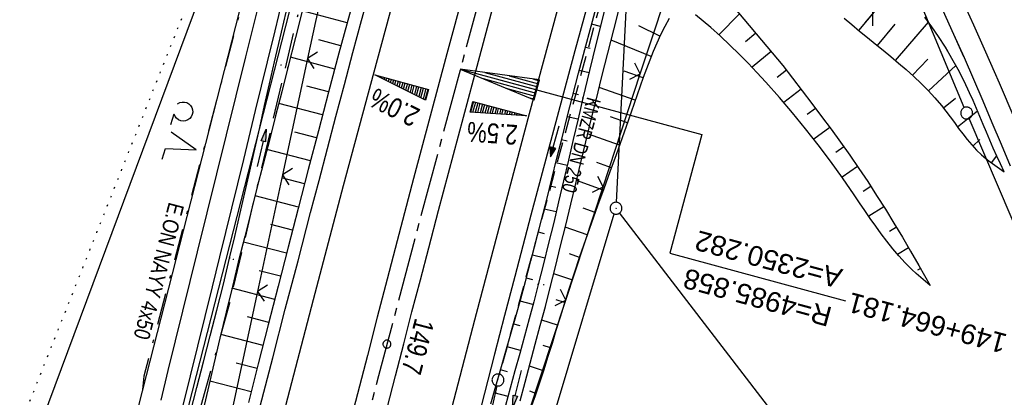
# Model space of a CAD drawing. Extents: x 511826 to 512284, y 474581 to 475544.
# Tile 26 of 29: x 512093 to 512217, y 475407 to 475455. Entities that reach past the tile are written whole.
import ezdxf
from ezdxf.enums import TextEntityAlignment as Align

# ---------------------------------------------------------------- set-up
doc = ezdxf.new("R2010")
doc.units = 0
doc.header["$LTSCALE"] = 10
doc.header["$MEASUREMENT"] = 0
for name, pattern in [('ACAD_ISO16W100', [73, 15, -6.5, 15, -6.5, 15, -7, 1, -7]), ('ACHSE', [5.5, 4, -0.5, 0.5, -0.5]), ('AUSGEZOGEN', [0]), ('LT00', [0]), ('LT08', [0.42, 0.2, -0.1, 0.02, -0.1]), ('PUNKTX2_STR', [0.6, 0.1, -0.5]), ('STRICHLINIE2', [0.375, 0.25, -0.125])]:
    doc.linetypes.add(name, pattern=pattern)
doc.layers.get('0').update_dxf_attribs({"linetype": 'LT00'})
for name, color, linetype in [('--WASSER_GRENZE', 180, 'PUNKTX2_STR'), ('-AX-020', 250, 'ACHSE'), ('-EL-020', 250, 'LT00'), ('-Halt-Pfeil', 4, 'LT00'), ('-Haltung', 182, 'STRICHLINIE2'), ('-Haltungsbeschriftung', 182, 'LT00'), ('-QUE-20O', 11, 'LT00'), ('-QUE-20W', 11, 'LT00'), ('-ST-20-1', 250, 'LT00'), ('BAB-KABEL', 220, 'ACAD_ISO16W100'), ('DFK_AB_L', 21, 'LT00'), ('DFK_AB_P', 7, 'LT00'), ('DFK_GZPKT', 250, 'LT00'), ('DFK_KATASTER', 250, 'LT00'), ('DFK_NUTZUNG', 250, 'LT00'), ('PFEIL', 140, 'AUSGEZOGEN'), ('STROM_TEXT', 80, 'Continuous'), ('STROM_UNTER', 80, 'LT08'), ('V89_AFBR_BAB', 250, 'LT00'), ('V89_BOESCH', 250, 'LT00'), ('V89_BOSCHUNG', 250, 'LT00'), ('V89_RASTER', 250, 'LT00'), ('V90_AFBR_BAB', 250, 'LT00'), ('V90_BOESCH', 250, 'LT00'), ('V90_BOSCHUNG', 250, 'LT00'), ('V90_GRABEN', 250, 'LT00'), ('V90_KA_PRUF', 182, 'LT00'), ('V90_LD_MARK', 250, 'LT00'), ('V90_PK_GR', 1, 'LT00'), ('V90_ZAUN', 40, 'LT00')]:
    doc.layers.add(name, color=color, linetype=linetype)
doc.styles.add('Arial', font='ARIAL.TTF')
doc.styles.add('Beschrift', font='ARIAL.TTF')
doc.styles.add('Haltungsbeschriftung', font='ARIAL.TTF', dxfattribs={"width": 0.75})
doc.styles.add('Versorgungsltg', font='ARIAL.TTF', dxfattribs={"width": 0.8, "height": 2})

# ---------------------------------------------------------------- blocks, each defined once
blk = doc.blocks.new('SYMB7010')
at = {"color": 0, "linetype": 'ByBlock'}
for points in [[(-0.031408, 0.499213), (-0.093728, 0.49134), (-0.15457, 0.475719), (-0.212975, 0.452595), (-0.268021, 0.422333), (-0.31884, 0.385411), (-0.36463, 0.342411), (-0.40467, 0.29401), (-0.438329, 0.240973), (-0.465074, 0.184136), (-0.484486, 0.124395), (-0.496256, 0.062692), (-0.5002, 0)], [(-0.5002, 0), (-0.496256, -0.062692), (-0.484486, -0.124395), (-0.465075, -0.184136), (-0.438329, -0.240973), (-0.404671, -0.29401), (-0.36463, -0.342411), (-0.31884, -0.385411), (-0.268021, -0.422333), (-0.212975, -0.452595), (-0.154571, -0.475719), (-0.093728, -0.49134), (-0.031408, -0.499213), (0.031408, -0.499213)], [(0.5002, 0), (0.496256, 0.062692), (0.484485, 0.124395), (0.465074, 0.184136), (0.438329, 0.240973), (0.40467, 0.29401), (0.36463, 0.342411), (0.31884, 0.385411), (0.268021, 0.422333), (0.212975, 0.452595), (0.15457, 0.475719), (0.093728, 0.49134), (0.031408, 0.499213), (-0.031408, 0.499213)], [(0.031408, -0.499213), (0.093728, -0.491341), (0.15457, -0.475719), (0.212975, -0.452595), (0.268021, -0.422333), (0.31884, -0.385411), (0.36463, -0.342411), (0.404671, -0.294011), (0.438329, -0.240974), (0.465075, -0.184136), (0.484486, -0.124395), (0.496256, -0.062692), (0.500201, 0)]]:
    blk.add_lwpolyline(points, dxfattribs=at)
blk = doc.blocks.new('SYMB0003')
at = {"color": 0, "linetype": 'ByBlock'}
for p, q in [((-0.015712, 0), (0.010166, 0.012015)), ((0, -0.021257), (-0.015712, 0)), ((0.010166, 0.012015), (0, -0.021257))]:
    blk.add_line(p, q, dxfattribs=at)
for points in [[(-0.031395, 0.499013), (-0.093691, 0.491144), (-0.154509, 0.475528), (-0.21289, 0.452414), (-0.267913, 0.422164), (-0.318712, 0.385257), (-0.364484, 0.342274), (-0.404509, 0.293893), (-0.438154, 0.240877), (-0.464888, 0.184062), (-0.484292, 0.124345), (-0.496058, 0.062667), (-0.5, 0)], [(-0.5, 0), (-0.496058, -0.062667), (-0.484292, -0.124345), (-0.464888, -0.184062), (-0.438154, -0.240877), (-0.404509, -0.293893), (-0.364485, -0.342274), (-0.318712, -0.385257), (-0.267914, -0.422164), (-0.21289, -0.452414), (-0.154509, -0.475529), (-0.093691, -0.491144), (-0.031395, -0.499014), (0.031395, -0.499014)], [(0.5, 0), (0.496057, 0.062667), (0.484292, 0.124345), (0.464888, 0.184062), (0.438153, 0.240877), (0.404509, 0.293893), (0.364484, 0.342274), (0.318712, 0.385257), (0.267913, 0.422164), (0.21289, 0.452414), (0.154509, 0.475528), (0.093691, 0.491144), (0.031395, 0.499013), (-0.031395, 0.499013)], [(0.031395, -0.499014), (0.093691, -0.491144), (0.154509, -0.475529), (0.21289, -0.452414), (0.267914, -0.422164), (0.318712, -0.385257), (0.364485, -0.342274), (0.404509, -0.293893), (0.438154, -0.240877), (0.464889, -0.184062), (0.484292, -0.124345), (0.496058, -0.062667), (0.5, 0)]]:
    blk.add_lwpolyline(points, dxfattribs=at)
blk = doc.blocks.new('SYMB0018')
at = {"color": 0, "linetype": 'ByBlock'}
for p, q in [((1, 0.13), (0, 0)), ((0.000669, 0), (1, 0)), ((0.307692, 0.04), (1, 0.04)), ((0.615385, 0.08), (1, 0.08)), ((0.923077, 0.12), (1, 0.12)), ((0.307692, -0.04), (1, -0.04)), ((0.615385, -0.08), (1, -0.08)), ((0.923077, -0.12), (1, -0.12))]:
    blk.add_line(p, q, dxfattribs=at)
blk.add_lwpolyline([(0, 0), (1, -0.13), (1, 0.13)], dxfattribs=at)
blk = doc.blocks.new('SYMB0002')
at = {"color": 0, "linetype": 'ByBlock'}
for points in [[(-0.031395, 0.499013), (-0.093691, 0.491144), (-0.154509, 0.475528), (-0.21289, 0.452414), (-0.267913, 0.422164), (-0.318712, 0.385257), (-0.364484, 0.342274), (-0.404509, 0.293893), (-0.438154, 0.240877), (-0.464888, 0.184062), (-0.484292, 0.124345), (-0.496058, 0.062667), (-0.5, 0)], [(-0.5, 0), (-0.496058, -0.062667), (-0.484292, -0.124345), (-0.464888, -0.184062), (-0.438154, -0.240877), (-0.404509, -0.293893), (-0.364485, -0.342274), (-0.318712, -0.385257), (-0.267914, -0.422164), (-0.21289, -0.452414), (-0.154509, -0.475529), (-0.093691, -0.491144), (-0.031395, -0.499014), (0.031395, -0.499014)], [(0.5, 0), (0.496057, 0.062667), (0.484292, 0.124345), (0.464888, 0.184062), (0.438153, 0.240877), (0.404509, 0.293893), (0.364484, 0.342274), (0.318712, 0.385257), (0.267913, 0.422164), (0.21289, 0.452414), (0.154509, 0.475528), (0.093691, 0.491144), (0.031395, 0.499013), (-0.031395, 0.499013)], [(0.031395, -0.499014), (0.093691, -0.491144), (0.154509, -0.475529), (0.21289, -0.452414), (0.267914, -0.422164), (0.318712, -0.385257), (0.364485, -0.342274), (0.404509, -0.293893), (0.438154, -0.240877), (0.464889, -0.184062), (0.484292, -0.124345), (0.496058, -0.062667), (0.5, 0)]]:
    blk.add_lwpolyline(points, dxfattribs=at)
blk = doc.blocks.new('SYMB0011')
at = {"color": 0, "linetype": 'ByBlock'}
for p, q in [((0.5, 0), (-0.5, 0)), ((0, 0.5), (0, -0.5))]:
    blk.add_line(p, q, dxfattribs=at)
blk = doc.blocks.new('SYMB0024')
at = {"color": 0, "linetype": 'ByBlock'}
for p, q in [((-0.5, 0.5), (0, 0)), ((0, 0), (0.5, 0.5))]:
    blk.add_line(p, q, dxfattribs=at)
blk = doc.blocks.new('Pfreil3')
at = {"layer": 'PFEIL'}
blk.add_hatch(color=256, dxfattribs=at).paths.add_polyline_path([(-1.55, 0.27), (-1.55, -0.27), (0, 0)])
for p, q in [((-1.55, 0), (-4.83, 0)), ((-1.55, -0.27), (-1.55, 0.27)), ((-1.55, 0.27), (0, 0)), ((0, 0), (-1.55, -0.27))]:
    blk.add_line(p, q, dxfattribs=at)
blk = doc.blocks.new('SYMB7212')
at = {"color": 0, "linetype": 'ByBlock'}
blk.add_line((0.07, -0.1), (0.21, -0.1), dxfattribs=at)
for points in [[(-0.119836, 0.00627), (-0.114449, 0.036077), (-0.101769, 0.063585), (-0.082606, 0.087042), (-0.05818, 0.104953), (-0.030047, 0.116177), (0, 0.12)], [(-0.068816, -0.098308), (-0.091239, -0.077945), (-0.107849, -0.052617), (-0.117589, -0.023936), (-0.119836, 0.00627)], [(0, 0.12), (0.030047, 0.116177), (0.05818, 0.104953), (0.082606, 0.087041), (0.101769, 0.063585), (0.114449, 0.036077), (0.119836, 0.00627)], [(0.119836, 0.00627), (0.117589, -0.023936), (0.107849, -0.052617), (0.091239, -0.077945), (0.068816, -0.098308)]]:
    blk.add_lwpolyline(points, dxfattribs=at)
blk = doc.blocks.new('SYMB7222')
at = {"color": 0, "linetype": 'ByBlock'}
blk.add_line((0, 0.185), (-0.11, -0.185), dxfattribs=at)
blk.add_lwpolyline([(0.25, -0.185), (0.11, -0.185), (0, 0.185)], dxfattribs=at)
blk = doc.blocks.new('SYMB0070')
at = {"color": 0, "linetype": 'ByBlock'}
for p, q in [((-0.5, 0), (0.2, 0)), ((0.5, 0), (0.2, 0.1)), ((0.2, 0.1), (0.2, 0)), ((0.468, 0), (0.21, 0.086)), ((0.21, 0.086), (0.21, -0.086)), ((0.21, -0.086), (0.468, 0)), ((0.22, -0.072), (0.437, 0)), ((0.23, -0.058), (0.405, 0)), ((0.24, -0.045), (0.374, 0)), ((0.342, 0), (0.25, 0.031)), ((0.25, 0.031), (0.25, -0.031)), ((0.25, -0.031), (0.342, 0)), ((0.26, -0.017), (0.31, 0)), ((0.27, -0.003), (0.279, 0))]:
    blk.add_line(p, q, dxfattribs=at)
for points in [[(0.2, 0), (0.2, -0.1), (0.5, 0)], [(0.437, 0), (0.22, 0.072), (0.22, -0.072)], [(0.405, 0), (0.23, 0.058), (0.23, -0.058)], [(0.374, 0), (0.24, 0.045), (0.24, -0.045)], [(0.31, 0), (0.26, 0.017), (0.26, -0.017)], [(0.279, 0), (0.27, 0.003), (0.27, -0.003)]]:
    blk.add_lwpolyline(points, dxfattribs=at)

msp = doc.modelspace()

# ---------------------------------------------------------------- linework, layer by layer
at = {"layer": '--WASSER_GRENZE', "ltscale": 0.2}
msp.add_line((512077.96, 475366.43), (512132.64, 475504.17), dxfattribs=at)
at = {"layer": '-AX-020', "ltscale": 0.2, "flags": 128}
msp.add_lwpolyline([(512165.72, 475511.83), (512160.62, 475493.79), (512155.26, 475474.55), (512149.97, 475455.29), (512148.09, 475448.36), (512142.91, 475429.07), (512137.8, 475409.77), (512132.78, 475390.44), (512127.83, 475371.09), (512122.96, 475351.72), (512118.16, 475332.33), (512113.45, 475312.92), (512108.81, 475293.5), (512104.25, 475274.06), (512099.76, 475254.59), (512095.36, 475235.11), (512091.03, 475215.62), (512086.78, 475196.1), (512082.61, 475176.57), (512078.52, 475157.02), (512074.51, 475137.46), (512070.57, 475117.88), (512066.72, 475098.28), (512063.24, 475080.25), (512059.53, 475060.62), (512055.9, 475040.98), (512052.34, 475021.33), (512048.86, 475001.67), (512045.44, 474981.99), (512042.08, 474962.3), (512038.79, 474942.6), (512035.56, 474922.89), (512032.39, 474903.18), (512029.27, 474883.45), (512026.2, 474863.71), (512023.18, 474843.97), (512020.21, 474824.22), (512017.28, 474804.47), (512014.39, 474784.7), (512011.54, 474764.94), (512008.73, 474745.16), (512005.95, 474725.39), (512003.2, 474705.61), (512000.47, 474685.82), (511997.78, 474666.03), (511995.1, 474646.24), (511992.44, 474626.45), (511989.8, 474606.65), (511989.42, 474603.79)], dxfattribs=at)
at = {"layer": '-EL-020', "flags": 128}
msp.add_lwpolyline([(512152.92, 475447.05), (512178.5, 475440.13), (512174.46, 475425.19), (512196.6, 475419.2)], dxfattribs=at)
at = {"layer": '-Haltung'}
for p, q in [((512168.82, 475468.03), (512153.03, 475409.95)), ((512152.68, 475408.5), (512140.57, 475350.76))]:
    msp.add_line(p, q, dxfattribs=at)
at = {"layer": '-QUE-20O'}
for p, q in [((512149.74, 475444.29), (512149.37, 475442.95)), ((512149.68, 475442.93), (512150.03, 475444.21)), ((512150.32, 475444.14), (512149.98, 475442.91)), ((512150.29, 475442.89), (512150.6, 475444.06)), ((512150.89, 475443.98), (512150.59, 475442.87)), ((512150.9, 475442.85), (512151.18, 475443.9)), ((512151.47, 475443.82), (512151.2, 475442.83)), ((512151.51, 475442.81), (512151.76, 475443.74)), ((512152.05, 475443.66), (512151.82, 475442.79)), ((512152.12, 475442.77), (512152.34, 475443.59)), ((512152.63, 475443.51), (512152.43, 475442.75)), ((512152.73, 475442.73), (512152.92, 475443.43)), ((512153.21, 475443.35), (512153.04, 475442.7)), ((512153.34, 475442.68), (512153.5, 475443.27)), ((512153.79, 475443.19), (512153.65, 475442.66)), ((512153.95, 475442.64), (512154.08, 475443.12)), ((512154.37, 475443.04), (512154.26, 475442.62)), ((512154.56, 475442.6), (512154.66, 475442.96)), ((512154.95, 475442.88), (512154.87, 475442.58)), ((512155.17, 475442.56), (512155.24, 475442.8)), ((512155.53, 475442.72), (512155.48, 475442.54)), ((512155.78, 475442.52), (512155.82, 475442.65)), ((512156.11, 475442.57), (512156.09, 475442.5)), ((512156.39, 475442.48), (512156.4, 475442.49))]:
    msp.add_line(p, q, dxfattribs=at)
msp.add_lwpolyline([(512149.32, 475442.95), (512149.69, 475444.31), (512156.44, 475442.48), (512149.32, 475442.95)], dxfattribs=at)
at = {"layer": '-QUE-20W'}
for p, q in [((512137.38, 475447.64), (512137.38, 475447.63)), ((512137.65, 475447.49), (512137.67, 475447.56)), ((512137.96, 475447.48), (512137.93, 475447.35)), ((512138.2, 475447.22), (512138.25, 475447.4)), ((512138.54, 475447.32), (512138.47, 475447.08)), ((512138.75, 475446.95), (512138.83, 475447.25)), ((512139.12, 475447.17), (512139.02, 475446.81)), ((512139.3, 475446.67), (512139.41, 475447.09)), ((512139.7, 475447.01), (512139.57, 475446.54)), ((512139.84, 475446.4), (512139.99, 475446.93)), ((512140.28, 475446.85), (512140.12, 475446.26)), ((512140.39, 475446.13), (512140.57, 475446.77)), ((512140.86, 475446.7), (512140.66, 475445.99)), ((512140.94, 475445.86), (512141.15, 475446.62)), ((512141.43, 475446.54), (512141.21, 475445.72)), ((512141.49, 475445.58), (512141.72, 475446.46)), ((512142.01, 475446.38), (512141.76, 475445.45)), ((512142.03, 475445.31), (512142.3, 475446.3)), ((512142.59, 475446.23), (512142.31, 475445.17)), ((512142.58, 475445.04), (512142.88, 475446.15)), ((512143.17, 475446.07), (512142.86, 475444.9)), ((512143.13, 475444.76), (512143.46, 475445.99)), ((512143.75, 475445.91), (512143.4, 475444.63)), ((512143.68, 475444.49), (512144.04, 475445.83))]:
    msp.add_line(p, q, dxfattribs=at)
msp.add_lwpolyline([(512143.72, 475444.47), (512137.33, 475447.65), (512144.09, 475445.82), (512143.72, 475444.47)], dxfattribs=at)
at = {"layer": 'BAB-KABEL', "ltscale": 0.03, "flags": 128}
msp.add_lwpolyline([(512145.66, 475515.73), (512137.73, 475496.07), (512130.63, 475467.92), (512119.03, 475418.91), (512105.58, 475370.55), (512100.73, 475351.1), (512084.18, 475320.51), (512082.62, 475318.67), (512071.99, 475296.24), (512062.06, 475264.37), (512059.32, 475232.9), (512061.87, 475193.18), (512054.82, 475143.1), (512045.69, 475099.99), (512036.29, 475050.9), (512027.27, 475001.72), (512018.22, 474952.55), (512008.9, 474903.42), (512000.14, 474854.23), (511992.36, 474804.85), (511985.27, 474755.37), (511977.39, 474700.85), (511969.41, 474646.42), (511966.53, 474615.2), (511971.28, 474607.31)], dxfattribs=at)
at = {"layer": 'DFK_AB_L'}
for p, q in [((512102.08, 475359.91), (512137.73, 475499.15)), ((512169.34, 475464.24), (512167.74, 475431.6)), ((512155.38, 475389.89), (512167.48, 475430.13))]:
    msp.add_line(p, q, dxfattribs=at)
at = {"layer": 'DFK_KATASTER'}
for p, q in [((512132.66, 475504.17), (512081.16, 475365.88)), ((512096.2, 475361.44), (512132.73, 475504.14)), ((512211.56, 475443.53), (512193.61, 475486.43)), ((512228.69, 475403.48), (512212.15, 475442.15)), ((512224.65, 475356.75), (512168.16, 475430.26))]:
    msp.add_line(p, q, dxfattribs=at)
at = {"layer": 'STROM_UNTER', "ltscale": 2, "flags": 128}
msp.add_lwpolyline([(512137.25, 475517.36), (512131.72, 475500.22), (512119.51, 475452.41), (512108.25, 475409.73), (512106.83, 475395.45), (512107.81, 475394.61), (512150.79, 475384.78), (512144.82, 475356.69), (512142.98, 475347.86), (512139.3, 475325.78), (512132.85, 475293.33), (512126.78, 475265.84), (512120.33, 475235.67), (512113.67, 475209.54), (512106.12, 475164.84), (512104.35, 475154.73), (512105.12, 475150.59), (512104.35, 475148.67), (512102.89, 475146.6), (512101.04, 475141.64), (512098.2, 475130.82), (512095.2, 475118.64), (512090.74, 475098.49), (512085.71, 475073.5), (512081.4, 475052.23), (512080.33, 475046.86), (512078.64, 475037.95), (512074.32, 475010.39), (512069.41, 474980.91), (512067.56, 474975.99), (512066.33, 474971.08), (512066.95, 474967.17), (512068.48, 474962.41), (512066.64, 474951.05), (512063.57, 474933.7), (512052.45, 474857.21), (512052.45, 474849.64), (512058.51, 474848.35), (512061.34, 474851.67), (512064.37, 474849.89), (512063.63, 474848.37), (512063.05, 474848.73)], dxfattribs=at)
at = {"layer": 'V89_AFBR_BAB'}
for points in [[(512211.34, 475456.95), (512212.7, 475453.93), (512214.05, 475450.91), (512215.01, 475448.74)], [(512208.87, 475455.74), (512210.2, 475452.77), (512211.46, 475449.94)]]:
    msp.add_lwpolyline(points, dxfattribs=at)
at = {"layer": 'V89_BOESCH'}
msp.add_lwpolyline([(512209.47, 475450.61), (512209.18, 475451.11), (512208.31, 475452.47), (512207.46, 475453.69), (512206.58, 475454.89)], dxfattribs=at)
at = {"layer": 'V89_BOSCHUNG'}
for p, q in [((512199.02, 475454.14), (512203.15, 475459.06)), ((512205.13, 475452.08), (512207.03, 475454.28)), ((512202.09, 475453.1), (512202.86, 475454.04))]:
    msp.add_line(p, q, dxfattribs=at)
at = {"layer": 'V89_RASTER'}
msp.add_line((512200, 475472.31), (512200, 475453.81), dxfattribs=at)
at = {"layer": 'V90_AFBR_BAB'}
for points in [[(512163.63, 475512.23), (512162.15, 475507.04), (512159.56, 475497.93), (512157.9, 475492.03), (512156.24, 475486.14), (512154.59, 475480.24), (512152.95, 475474.34), (512150.75, 475466.34), (512148.57, 475458.33), (512146.4, 475450.31), (512144.3, 475442.46), (512142.22, 475434.61), (512140.15, 475426.75), (512138.89, 475421.94), (512137.64, 475417.12), (512136.39, 475412.3), (512135.14, 475407.47), (512133.89, 475402.65)], [(512138.88, 475405.7), (512139.92, 475409.74), (512140.97, 475413.77), (512142.01, 475417.81), (512143.06, 475421.84), (512144.11, 475425.88), (512145.35, 475430.58), (512146.6, 475435.28), (512147.85, 475439.98), (512149.12, 475444.68), (512150.38, 475449.37), (512151.99, 475455.33), (512153.61, 475461.28), (512155.24, 475467.23), (512156.87, 475473.18), (512158.18, 475477.9), (512159.49, 475482.62), (512160.8, 475487.33), (512162.12, 475492.05), (512163.44, 475496.76), (512164.72, 475501.32), (512166, 475505.88), (512167.29, 475510.44), (512167.58, 475511.47)], [(512178.87, 475509.27), (512178.62, 475508.43), (512177.56, 475504.73), (512176.5, 475501.03), (512175.45, 475497.33), (512174.4, 475493.62), (512173.13, 475489.13), (512171.87, 475484.62), (512170.62, 475480.12), (512169.37, 475475.62), (512168.13, 475471.11), (512166.89, 475466.61), (512165.43, 475461.3), (512163.98, 475455.98), (512162.53, 475450.67), (512161.09, 475445.35), (512159.02, 475437.66), (512156.97, 475429.97), (512154.95, 475422.27), (512153.67, 475417.37), (512152.4, 475412.47), (512151.13, 475407.57), (512149.87, 475402.66)], [(512122.89, 475405.92), (512124.48, 475412.03), (512126.06, 475418.13), (512127.66, 475424.23), (512129.25, 475430.33), (512130.3, 475434.36), (512131.36, 475438.38), (512132.43, 475442.41), (512133.49, 475446.43), (512134.57, 475450.45), (512135.65, 475454.47), (512136.78, 475458.62)], [(512122.81, 475456.97), (512121.05, 475449.92), (512119.82, 475445.01), (512118.6, 475440.1), (512117.39, 475435.19), (512116.17, 475430.28), (512114.96, 475425.37), (512114.04, 475421.63), (512113.11, 475417.9), (512112.2, 475414.16), (512111.28, 475410.43), (512110.38, 475406.69)], [(512113.19, 475406), (512114.11, 475409.75), (512115.03, 475413.49), (512115.96, 475417.23), (512116.89, 475420.97), (512117.81, 475424.72), (512119.33, 475430.86), (512120.83, 475437), (512122.32, 475443.14), (512123.81, 475449.29), (512124.76, 475453.2), (512125.7, 475457.11)], [(512211.34, 475456.95), (512212.7, 475453.93), (512214.05, 475450.91), (512215.94, 475446.62), (512217.81, 475442.31)], [(512208.87, 475455.74), (512210.2, 475452.77), (512211.52, 475449.81), (512212.7, 475447.09), (512213.87, 475444.38), (512215.03, 475441.65), (512216.18, 475438.93), (512217.32, 475436.19)]]:
    msp.add_lwpolyline(points, dxfattribs=at)
at = {"layer": 'V90_BOESCH'}
for points in [[(512150.91, 475514.71), (512149.19, 475508.72), (512145.68, 475496.43), (512142.19, 475484.15), (512141.02, 475480.02), (512139.86, 475475.89), (512138.7, 475471.77), (512137.54, 475467.64), (512136.39, 475463.5), (512135.26, 475459.37), (512134.13, 475455.23), (512132.81, 475450.36), (512131.51, 475445.48), (512130.22, 475440.6), (512128.94, 475435.72), (512127.67, 475430.83), (512126.41, 475425.95), (512125.16, 475421.06), (512123.91, 475416.17), (512122.66, 475411.27), (512121.42, 475406.38)], [(512151.95, 475406.25), (512152.58, 475408.45), (512153.21, 475410.65), (512153.84, 475412.84), (512154.47, 475415.04), (512155.09, 475417.24), (512155.7, 475419.44), (512156.31, 475421.65), (512156.99, 475424.22), (512157.66, 475426.8), (512158.32, 475429.39), (512158.97, 475431.97), (512159.62, 475434.56), (512160.26, 475437.15), (512160.91, 475439.73), (512161.55, 475442.32), (512162.21, 475444.9), (512162.98, 475447.87), (512163.76, 475450.83), (512164.56, 475453.79), (512165.36, 475456.75), (512166.17, 475459.71), (512166.98, 475462.66), (512167.8, 475465.62)], [(512181.79, 475457.11), (512188.71, 475448.83), (512189.94, 475447.23), (512191.16, 475445.62), (512192.37, 475444.02), (512193.58, 475442.41), (512194.78, 475440.79), (512195.96, 475439.16), (512197.13, 475437.52), (512198.27, 475435.86), (512199.4, 475434.2), (512200.52, 475432.47), (512201.62, 475430.74), (512202.7, 475428.98), (512203.76, 475427.22), (512204.8, 475425.44), (512205.83, 475423.66), (512206.55, 475422.39), (512207.27, 475421.12)], [(512174.41, 475454.72), (512173.85, 475453.72), (512173.32, 475452.7), (512172.83, 475451.65), (512172.37, 475450.59), (512171.94, 475449.51), (512171.53, 475448.42), (512171.13, 475447.33), (512170.74, 475446.23), (512170.36, 475445.12), (512169.99, 475444.02), (512169.23, 475441.86), (512168.47, 475439.7), (512167.7, 475437.56), (512166.92, 475435.42), (512166.15, 475433.28), (512165.37, 475431.15), (512164.61, 475429.01), (512163.85, 475426.87), (512163.11, 475424.72), (512162.38, 475422.57), (512161.68, 475420.41), (512161.16, 475418.77), (512160.65, 475417.12), (512160.14, 475415.47), (512159.64, 475413.82), (512159.13, 475412.17), (512158.61, 475410.52), (512158.08, 475408.88), (512157.53, 475407.25), (512156.95, 475405.63)], [(512207.27, 475421.12), (512206.68, 475421.62), (512206.09, 475422.12), (512205.51, 475422.63), (512204.94, 475423.16), (512204.11, 475423.99), (512203.31, 475424.86), (512202.55, 475425.76), (512201.81, 475426.69), (512201.1, 475427.64), (512200.4, 475428.6), (512199.72, 475429.58), (512199.04, 475430.56), (512198.37, 475431.55), (512197.7, 475432.54), (512196.22, 475434.66), (512194.7, 475436.76), (512193.15, 475438.82), (512191.56, 475440.85), (512189.94, 475442.85), (512188.27, 475444.81), (512186.56, 475446.74), (512185.45, 475447.93), (512184.33, 475449.11), (512183.19, 475450.27), (512182.03, 475451.4), (512180.84, 475452.51), (512179.63, 475453.59), (512178.68, 475454.4), (512177.71, 475455.2)], [(512196.45, 475454.79), (512197.4, 475453.97), (512198.37, 475453.16), (512199.36, 475452.36), (512200.34, 475451.56), (512201.33, 475450.75), (512202.32, 475449.95), (512203.29, 475449.13), (512204.25, 475448.3), (512205.2, 475447.45), (512206.12, 475446.57), (512207.01, 475445.67), (512207.86, 475444.74), (512208.68, 475443.77), (512209.24, 475443.07), (512209.77, 475442.35), (512210.31, 475441.63), (512210.84, 475440.91), (512211.38, 475440.2), (512211.93, 475439.5), (512212.5, 475438.83), (512213.1, 475438.18), (512213.74, 475437.57), (512214.27, 475437.11), (512214.83, 475436.68), (512215.41, 475436.26), (512215.99, 475435.85), (512216.58, 475435.45)], [(512216.58, 475435.45), (512216.12, 475436.43), (512215.66, 475437.42), (512215.21, 475438.41), (512214.78, 475439.41), (512214.36, 475440.41), (512213.93, 475441.41), (512213.52, 475442.41), (512213.09, 475443.41), (512212.66, 475444.41), (512212.21, 475445.4), (512211.52, 475446.86), (512210.78, 475448.3), (512210, 475449.72), (512209.18, 475451.11), (512208.31, 475452.47), (512207.46, 475453.69), (512206.58, 475454.89)]]:
    msp.add_lwpolyline(points, dxfattribs=at)
at = {"layer": 'V90_BOSCHUNG'}
for p, q in [((512198.27, 475453.24), (512203.15, 475459.06)), ((512133.84, 475454.18), (512128.18, 475455.71)), ((512183.27, 475455.34), (512180.66, 475452.67)), ((512202.89, 475449.47), (512207.03, 475454.28)), ((512165.74, 475453.72), (512164.62, 475454.01)), ((512173.23, 475452.52), (512170.57, 475453.83)), ((512200.62, 475451.33), (512202.86, 475454.04)), ((512133.06, 475451.28), (512130.26, 475452.04)), ((512172.11, 475449.96), (512167.09, 475452.03)), ((512185.31, 475452.9), (512184.02, 475451.81)), ((512164.43, 475450.96), (512163.84, 475451.1)), ((512187.25, 475450.58), (512184.83, 475448.6)), ((512132.28, 475448.38), (512126.73, 475449.89)), ((512205.04, 475447.59), (512206.95, 475449.61)), ((512164.31, 475447.9), (512163.07, 475448.2)), ((512171.1, 475447.25), (512168.71, 475448.13)), ((512189.16, 475448.24), (512188.01, 475447.32)), ((512207.06, 475445.62), (512210.5, 475448.83)), ((512131.51, 475445.49), (512128.75, 475446.23)), ((512170.13, 475444.45), (512165.57, 475446.05)), ((512191, 475445.83), (512188.82, 475444.17)), ((512162.96, 475445.14), (512162.31, 475445.29)), ((512208.92, 475443.48), (512210.43, 475444.72)), ((512130.75, 475442.6), (512125.25, 475444.05)), ((512192.81, 475443.43), (512191.78, 475442.65)), ((512210.7, 475441.1), (512213.21, 475443.13)), ((512162.91, 475442.07), (512161.57, 475442.38)), ((512169.15, 475441.62), (512167, 475442.37)), ((512194.61, 475441.01), (512192.6, 475439.53)), ((512129.99, 475439.71), (512127.24, 475440.42)), ((512161.53, 475439.31), (512160.84, 475439.47)), ((512168.14, 475438.78), (512164.13, 475440.21)), ((512212.65, 475438.67), (512213.51, 475439.5)), ((512129.23, 475436.81), (512123.75, 475438.23)), ((512196.38, 475438.57), (512195.39, 475437.86)), ((512214.99, 475436.56), (512215.65, 475437.45)), ((512161.54, 475436.23), (512160.12, 475436.56)), ((512167.12, 475435.95), (512165.27, 475436.62)), ((512198.12, 475436.1), (512196.16, 475434.75)), ((512128.47, 475433.91), (512125.74, 475434.62)), ((512166.09, 475433.13), (512162.72, 475434.35)), ((512160.12, 475433.48), (512159.39, 475433.65)), ((512199.8, 475433.58), (512198.83, 475432.95)), ((512127.72, 475431), (512122.25, 475432.42)), ((512160.16, 475430.39), (512158.67, 475430.74)), ((512165.07, 475430.31), (512163.55, 475430.86)), ((512201.43, 475431.04), (512199.53, 475429.85)), ((512126.97, 475428.1), (512124.24, 475428.81)), ((512164.07, 475427.49), (512161.31, 475428.47)), ((512203.01, 475428.46), (512202.14, 475427.94)), ((512158.69, 475427.65), (512157.93, 475427.84)), ((512126.22, 475425.19), (512120.78, 475426.6)), ((512204.55, 475425.87), (512203.15, 475425.05)), ((512158.74, 475424.55), (512157.18, 475424.94)), ((512163.09, 475424.67), (512161.84, 475425.1)), ((512206.05, 475423.27), (512205.67, 475423.05)), ((512125.47, 475422.29), (512122.76, 475422.99)), ((512157.21, 475421.84), (512156.41, 475422.05)), ((512162.14, 475421.85), (512159.85, 475422.59)), ((512124.73, 475419.38), (512119.33, 475420.78)), ((512157.24, 475418.73), (512155.62, 475419.16)), ((512161.23, 475419), (512160.17, 475419.34)), ((512123.99, 475416.48), (512121.31, 475417.17)), ((512155.64, 475416.05), (512154.82, 475416.27)), ((512160.35, 475416.14), (512158.35, 475416.76)), ((512123.25, 475413.57), (512117.93, 475414.95)), ((512155.68, 475412.93), (512153.99, 475413.39)), ((512159.47, 475413.27), (512158.52, 475413.56)), ((512122.51, 475410.66), (512119.87, 475411.34)), ((512158.57, 475410.39), (512156.81, 475410.97)), ((512154.03, 475410.27), (512153.17, 475410.5)), ((512121.77, 475407.75), (512116.55, 475409.1)), ((512154.1, 475407.14), (512152.34, 475407.62)), ((512157.62, 475407.53), (512156.83, 475407.81))]:
    msp.add_line(p, q, dxfattribs=at)
at = {"layer": 'V90_GRABEN'}
for points in [[(512114.06, 475405.02), (512114.92, 475408.27), (512115.77, 475411.52), (512116.61, 475414.78), (512117.44, 475418.04), (512118.26, 475421.3), (512119.05, 475424.57), (512119.7, 475427.31), (512120.34, 475430.05), (512120.97, 475432.79), (512121.59, 475435.54), (512122.21, 475438.28), (512122.83, 475441.03), (512123.45, 475443.78), (512124.07, 475446.52), (512124.7, 475449.27), (512125.58, 475453.04), (512126.47, 475456.81), (512127.38, 475460.58), (512128.3, 475464.34), (512129.22, 475468.1), (512130.15, 475471.87), (512131.09, 475475.63), (512132.03, 475479.38)], [(512133.8, 475479.1), (512132.89, 475475.27), (512131.98, 475471.45), (512131.07, 475467.63), (512130.15, 475463.81), (512129.23, 475459.99), (512128.29, 475456.17), (512127.35, 475452.36), (512126.39, 475448.55), (512125.62, 475445.51), (512124.84, 475442.47), (512124.06, 475439.43), (512123.28, 475436.4), (512122.49, 475433.36), (512121.72, 475430.32), (512120.95, 475427.28), (512120.18, 475424.24), (512119.39, 475421), (512118.6, 475417.75), (512117.82, 475414.51), (512117.05, 475411.26), (512116.29, 475408.01), (512115.53, 475404.76)], [(512168.68, 475465.46), (512167.81, 475462.01), (512166.94, 475458.56), (512166.08, 475455.1), (512165.22, 475451.65), (512164.38, 475448.19), (512163.54, 475444.73), (512162.92, 475442.12), (512162.31, 475439.51), (512161.7, 475436.9), (512161.08, 475434.29), (512160.47, 475431.68), (512159.85, 475429.07), (512159.21, 475426.47), (512158.57, 475423.87), (512157.91, 475421.27), (512157.34, 475419.09), (512156.76, 475416.91), (512156.17, 475414.73), (512155.58, 475412.56), (512154.98, 475410.39), (512154.39, 475408.21), (512153.8, 475406.04)], [(512155.64, 475406.59), (512156.27, 475408.97), (512156.91, 475411.35), (512157.54, 475413.73), (512158.17, 475416.11), (512158.8, 475418.49), (512159.42, 475420.88), (512160.08, 475423.49), (512160.73, 475426.11), (512161.37, 475428.73), (512162.01, 475431.36), (512162.64, 475433.98), (512163.26, 475436.6), (512163.9, 475439.23), (512164.53, 475441.85), (512165.18, 475444.47), (512165.92, 475447.43), (512166.67, 475450.38), (512167.43, 475453.33), (512168.2, 475456.28), (512168.97, 475459.22), (512169.75, 475462.17), (512170.53, 475465.12)]]:
    msp.add_lwpolyline(points, dxfattribs=at)
at = {"layer": 'V90_LD_MARK'}
for points in [[(512079.23, 475209.85), (512083.55, 475229.45), (512087.95, 475249.03), (512092.42, 475268.6), (512096.98, 475288.14), (512101.6, 475307.67), (512106.31, 475327.18), (512111.09, 475346.68), (512115.94, 475366.15), (512120.87, 475385.6), (512125.87, 475405.04), (512129.62, 475419.38), (512133.4, 475433.71), (512137.23, 475448.03), (512141.1, 475462.34), (512145.01, 475476.63), (512148.96, 475490.92), (512152.96, 475505.19), (512155.41, 475513.83)], [(512175.35, 475509.96), (512174.19, 475505.88), (512171.02, 475494.64), (512167.4, 475481.68), (512163.83, 475468.72), (512160.29, 475455.74), (512156.78, 475442.75), (512153.31, 475429.76), (512149.88, 475416.75), (512146.49, 475403.73), (512143.12, 475390.71), (512139.8, 475377.67), (512136.5, 475364.63), (512133.24, 475351.58), (512128.53, 475332.45), (512123.89, 475313.31), (512119.32, 475294.15), (512114.82, 475274.98), (512110.4, 475255.79), (512106.04, 475236.58), (512101.76, 475217.35)]]:
    msp.add_lwpolyline(points, dxfattribs=at)
at = {"layer": 'V90_ZAUN'}
for p, q in [((512128.85, 475449.71), (512125.71, 475435.05)), ((512166.07, 475433.54), (512170.75, 475447.79)), ((512125.71, 475435.05), (512122.57, 475420.38)), ((512161.38, 475419.29), (512166.07, 475433.54)), ((512122.57, 475420.38), (512119.42, 475405.71)), ((512156.69, 475405.04), (512161.38, 475419.29))]:
    msp.add_line(p, q, dxfattribs=at)
for points in [[(512132.15, 475464.35), (512129.85, 475454.36), (512128.85, 475449.71)], [(512170.75, 475447.79), (512175.34, 475461.72), (512175.53, 475461.99)]]:
    msp.add_lwpolyline(points, dxfattribs=at)

# ---------------------------------------------------------------- block references
at = {"layer": '-EL-020', "xscale": 9.999999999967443, "yscale": 10, "zscale": 10, "rotation": 344.8488700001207}
msp.add_blockref('SYMB0018', (512148.09, 475448.36), dxfattribs=at)
at = {"layer": '-Halt-Pfeil', "xscale": 4.000000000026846, "yscale": 4, "zscale": 4, "rotation": 254.7888342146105}
msp.add_blockref('SYMB0070', (512159.96, 475439.26), dxfattribs=at)
at = {"layer": '-ST-20-1', "rotation": 258.929999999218}
msp.add_blockref('SYMB0002', (512138.85, 475413.75), dxfattribs=at)
at = {"layer": 'DFK_AB_P', "xscale": 1.499999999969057, "yscale": 1.5, "zscale": 1.5, "rotation": 251.2881100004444}
msp.add_blockref('SYMB0003', (512167.7, 475430.85), dxfattribs=at)
at = {"layer": 'DFK_GZPKT', "xscale": 1.499999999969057, "yscale": 1.5, "zscale": 1.5, "rotation": 251.2881100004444}
msp.add_blockref('SYMB7010', (512211.85, 475442.84), dxfattribs=at)
at = {"layer": 'DFK_NUTZUNG', "yscale": 10, "zscale": 10, "rotation": 251.28826}
for name, p, xscale in [('SYMB7212', (512113.21, 475443.03), 10), ('SYMB7222', (512113.09, 475438.81), 9.99999999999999)]:
    msp.add_blockref(name, p, dxfattribs=dict(at, xscale=xscale))
at = {"layer": 'PFEIL'}
for p, rotation in [((512123.65, 475440.8), 76.41915560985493), ((512154.65, 475405.74), 256.3625295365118)]:
    msp.add_blockref('Pfreil3', p, dxfattribs=dict(at, rotation=rotation))
at = {"layer": 'V90_KA_PRUF', "xscale": 1.500000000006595, "yscale": 1.500000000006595, "zscale": 1.5, "rotation": 259.0065042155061}
msp.add_blockref('SYMB0003', (512152.83, 475409.23), dxfattribs=at)
at = {"layer": 'V90_PK_GR', "xscale": 0.1000000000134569, "yscale": 0.1000000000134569, "zscale": 0.1, "rotation": 259.0065042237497}
for p in [(512124.7, 475449.27), (512125.53, 475448.87), (512126.39, 475448.55), (512163.54, 475444.73), (512164.25, 475444.65), (512165.18, 475444.47), (512119.05, 475424.57), (512119.54, 475424.4), (512120.18, 475424.24), (512157.91, 475421.27), (512158.6, 475421.21), (512159.42, 475420.88)]:
    msp.add_blockref('SYMB0011', p, dxfattribs=at)
at = {"layer": 'V90_ZAUN', "yscale": 2.099999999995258, "zscale": 2.1}
for p, xscale, rotation in [((512128.85, 475449.71), 2.099999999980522, 257.8978742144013), ((512170.75, 475447.79), 2.099999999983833, 71.78346421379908), ((512125.71, 475435.05), 2.099999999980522, 257.8978742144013), ((512166.07, 475433.54), 2.099999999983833, 71.78346421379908), ((512122.57, 475420.38), 2.099999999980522, 257.8978742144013), ((512161.38, 475419.29), 2.099999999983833, 71.78346421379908)]:
    msp.add_blockref('SYMB0024', p, dxfattribs=dict(at, xscale=xscale, rotation=rotation))

# ---------------------------------------------------------------- texts
at = {"layer": '-EL-020', "style": 'Arial'}
for s, p in [('A=2350.282', (512196.37, 475423.14)), ('R=4985.858', (512195.06, 475418.32)), (' km 149+664.181', (512223.47, 475413.21))]:
    msp.add_text(s, height=2.5, rotation=-195.1511, dxfattribs=at).set_placement(p)
at = {"layer": '-Haltungsbeschriftung', "style": 'Haltungsbeschriftung', "width": 0.75}
msp.add_text('KMZR DN 250', height=1.8, rotation=254.7888, dxfattribs=at).set_placement((512164.08, 475444.94))
at = {"layer": '-QUE-20O', "style": 'Beschrift', "width": 0.8}
msp.add_text('2.5%%%', height=2.5, rotation=-183.8412, dxfattribs=at).set_placement((512155.39, 475441.32))
at = {"layer": '-QUE-20W', "style": 'Beschrift', "width": 0.8}
msp.add_text('2.0%%%', height=2.5, rotation=-206.4624, dxfattribs=at).set_placement((512143.18, 475443.24))
at = {"layer": '-ST-20-1', "style": 'Beschrift', "width": 0.8}
msp.add_text('  149.7', height=2.5, rotation=-104.741, dxfattribs=at).set_placement((512142.82, 475418.62))
at = {"layer": 'STROM_TEXT', "style": 'Versorgungsltg', "width": 0.8}
msp.add_text('E.ON NAYY 4x50', height=2, rotation=255.2796, dxfattribs=at).set_placement((512109.17, 475423.18), align=Align.CENTER)

doc.saveas('drawing.dxf')
